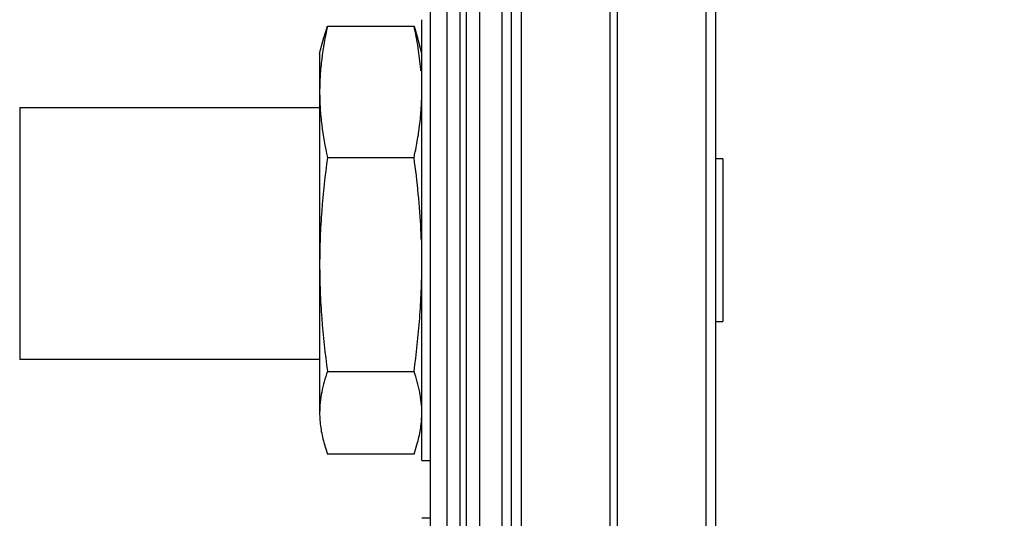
# Model space of a CAD drawing. Header units: inches. Extents: x 0.2 to 16.8, y 0.2 to 10.8.
# Tile 15 of 22: x 8.619 to 9.525, y 5.216 to 5.675. Entities that reach past the tile are written whole.
import ezdxf

# ---------------------------------------------------------------- set-up
doc = ezdxf.new("R2010")
doc.units = ezdxf.units.IN
doc.header["$LTSCALE"] = 0.935
doc.header["$MEASUREMENT"] = 0
doc.layers.get('0').update_dxf_attribs({"linetype": 'CONTINUOUS'})
doc.layers.add('DIMENSIONS', color=7, linetype='CONTINUOUS')
doc.styles.get("Standard").update_dxf_attribs({"font": 'txt', "width": 0.8})
doc.dimstyles.new('DIMSTYLE_2', dxfattribs={"dimtxt": 0.125, "dimasz": 0.18, "dimexe": 0.18, "dimexo": 0.0625, "dimgap": 0.09, "dimtad": 0, "dimtih": 1, "dimtoh": 1, "dimdec": 3, "dimzin": 4, "dimdsep": 46, "dimtxsty": 'STANDARD', "dimblk": '_FILLED', "dimblk1": '_FILLED', "dimblk2": '_FILLED', "dimcen": 0.09, "dimadec": 0, "dimazin": 0, "dimtp": 0.01, "dimtm": 0.01, "dimtfac": 1, "dimtdec": 3, "dimtofl": 0, "dimtmove": 0, "dimatfit": 3, "dimldrblk": '_FILLED', "dimfxl": 1, "dimtolj": 1, "dimtzin": 4, "dimarcsym": 0})

# ---------------------------------------------------------------- blocks, each defined once
blk = doc.blocks.new('_FILLED')
at = {"color": 0, "linetype": 'BYBLOCK'}
blk.add_solid([(0, 0), (-1, 0.1736), (-1, -0.1736)], dxfattribs=at)
blk = doc.blocks.new('*D19')
at = {"layer": 'DIMENSIONS', "color": 2, "linetype": 'CONTINUOUS'}
for p, q in [((9.1336, 8.24299), (10.71265, 8.24299)), ((10.58765, 8.24299), (10.58765, 5.83557)), ((10.58765, 3.17816), (10.58765, 5.58557)), ((9.17741, 3.17816), (10.71265, 3.17816))]:
    blk.add_line(p, q, dxfattribs=at)
at = {"layer": 'DIMENSIONS', "color": 2, "linetype": 'CONTINUOUS', "xscale": 0.18, "yscale": 0.18, "zscale": 0.18}
for p, rotation in [((10.58765, 8.24299), 90), ((10.58765, 3.17816), 270)]:
    blk.add_blockref('_FILLED', p, dxfattribs=dict(at, rotation=rotation))
at = {"layer": 'DIMENSIONS', "color": 2, "linetype": 'CONTINUOUS', "insert": (10.58765, 5.77307), "char_height": 0.125, "width": 1.425, "attachment_point": 2, "line_spacing_factor": 0.9}
blk.add_mtext('5.065{\\Ftxt.shx;\\W1.000000;\\H0.125000; }[128.65]', dxfattribs=at)

msp = doc.modelspace()

# ---------------------------------------------------------------- linework, layer by layer
at = {"color": 9, "linetype": 'CONTINUOUS'}
for p, q in [((9.02391, 8.24299), (9.02391, 3.79999)), ((9.02991, 3.79999), (9.02991, 8.24299)), ((9.08036, 7.79999), (9.08036, 3.79999)), ((9.16227, 3.79999), (9.16227, 7.79999)), ((9.16854, 7.79999), (9.16854, 3.79999)), ((9.25045, 3.79999), (9.25045, 7.79999))]:
    msp.add_line(p, q, dxfattribs=at)
at = {"color": 7, "linetype": 'CONTINUOUS'}
for p, q in [((9.04191, 8.24299), (9.04191, 3.79999)), ((9.06271, 3.79999), (9.06271, 8.24299)), ((8.99691, 4.12294), (8.99691, 8.23294)), ((9.01208, 8.21294), (9.01208, 4.14294)), ((9.0714, 3.79999), (9.0714, 7.79999)), ((9.2594, 3.79999), (9.2594, 7.79999)), ((8.98891, 5.26875), (8.98891, 5.67471)), ((8.89874, 5.65805), (8.90204, 5.66865)), ((8.90204, 5.66865), (8.98178, 5.66865)), ((8.98178, 5.66865), (8.98508, 5.65805)), ((8.89491, 5.64373), (8.89885, 5.65844)), ((8.98891, 5.64373), (8.98496, 5.65848)), ((8.89491, 5.64373), (8.89491, 5.31285)), ((8.61892, 5.59373), (8.61892, 5.36173)), ((8.61892, 5.59373), (8.89548, 5.59373)), ((8.90204, 5.54781), (8.98178, 5.54781)), ((9.26577, 5.54673), (9.2594, 5.54673)), ((9.26577, 5.54673), (9.26577, 5.39673)), ((9.2594, 5.39673), (9.26577, 5.39673)), ((8.89491, 5.36173), (8.61892, 5.36173)), ((8.90204, 5.35089), (8.98178, 5.35089)), ((8.89874, 5.28541), (8.90204, 5.27481)), ((8.98178, 5.27481), (8.98508, 5.28541)), ((8.98178, 5.27481), (8.90204, 5.27481)), ((8.99691, 5.26873), (8.98891, 5.26873)), ((8.99691, 5.21567), (8.98891, 5.21567))]:
    msp.add_line(p, q, dxfattribs=at)
for centre, radius, start, end in [((8.73687, 5.60746), 0.25206, 4.59517, 4.94341), ((8.69645, 5.61372), 0.29276, 351.14351, 352.37261), ((8.33313, 5.44869), 0.65578, 2.01228, 2.82443)]:
    msp.add_arc(centre, radius, start, end, dxfattribs=at)
for points, knots in [([(8.90204, 5.66865), (8.89985, 5.65869), (8.89714, 5.64364), (8.89524, 5.6234), (8.89491, 5.61328), (8.89491, 5.60823)], [0, 0, 0, 0, 0.50192, 0.751261, 1, 1, 1, 1]), ([(8.98799, 5.62918), (8.98742, 5.6358), (8.98575, 5.64903), (8.98322, 5.66212), (8.98178, 5.66865)], [0, 0, 0, 0, 0.498394, 1, 1, 1, 1]), ([(8.89491, 5.60823), (8.89491, 5.60317), (8.89524, 5.59305), (8.89714, 5.57282), (8.89985, 5.55776), (8.90204, 5.54781)], [0, 0, 0, 0, 0.24874, 0.498081, 1, 1, 1, 1]), ([(8.98662, 5.57486), (8.98736, 5.58039), (8.98851, 5.5915), (8.98891, 5.60266), (8.98891, 5.60823)], [0, 0, 0, 0, 0.500722, 1, 1, 1, 1]), ([(8.98178, 5.54781), (8.98216, 5.54954), (8.98363, 5.55645), (8.98491, 5.56341), (8.98572, 5.56864)], [0, 0, 0, 0, 0.250696, 1, 1, 1, 1]), ([(8.90204, 5.54781), (8.89983, 5.53149), (8.89714, 5.50692), (8.89523, 5.47404), (8.89491, 5.45758), (8.89491, 5.44935)], [0, 0, 0, 0, 0.49999, 0.75, 1, 1, 1, 1]), ([(8.98812, 5.48101), (8.98757, 5.49218), (8.9859, 5.5145), (8.98328, 5.53672), (8.98178, 5.54781)], [0, 0, 0, 0, 0.499982, 1, 1, 1, 1]), ([(8.89491, 5.44935), (8.89491, 5.44111), (8.89523, 5.42465), (8.89714, 5.39177), (8.89983, 5.3672), (8.90204, 5.35089)], [0, 0, 0, 0, 0.25, 0.50001, 1, 1, 1, 1]), ([(8.98178, 5.35089), (8.98398, 5.3672), (8.98668, 5.39177), (8.98858, 5.42465), (8.98891, 5.44111), (8.98891, 5.44935)], [0, 0, 0, 0, 0.499992, 0.750001, 1, 1, 1, 1]), ([(8.90204, 5.35089), (8.90095, 5.34776), (8.89896, 5.3415), (8.89667, 5.33198), (8.89524, 5.32243), (8.89491, 5.31603), (8.89491, 5.31285)], [0, 0, 0, 0, 0.25544, 0.506626, 0.754321, 1, 1, 1, 1]), ([(8.98891, 5.31285), (8.98891, 5.31603), (8.98858, 5.32243), (8.98715, 5.33198), (8.98486, 5.3415), (8.98287, 5.34776), (8.98178, 5.35089)], [0, 0, 0, 0, 0.245675, 0.493364, 0.744554, 1, 1, 1, 1]), ([(8.89491, 5.31285), (8.89491, 5.30826), (8.8956, 5.29899), (8.89754, 5.28992), (8.89875, 5.28541)], [0, 0, 0, 0, 0.496065, 1, 1, 1, 1]), ([(8.98507, 5.28541), (8.98628, 5.28992), (8.98822, 5.29899), (8.98891, 5.30826), (8.98891, 5.31285)], [0, 0, 0, 0, 0.50394, 1, 1, 1, 1])]:
    msp.add_open_spline(points, degree=3, knots=knots, dxfattribs=at)

# ---------------------------------------------------------------- dimensions: what is measured, and where the dimension line sits
at = {"layer": 'DIMENSIONS', "color": 2, "linetype": 'CONTINUOUS'}
dim = msp.add_linear_dim(base=(10.58765, 8.24299), p1=(9.17741, 3.17816), p2=(9.1336, 8.24299), angle=90, dimstyle='DIMSTYLE_2', dxfattribs=at)
dim.commit()
dim.dimension.update_dxf_attribs({"geometry": '*D19', "text_midpoint": (10.43765, 5.71057), "dimtype": 160})

doc.saveas('drawing.dxf')
